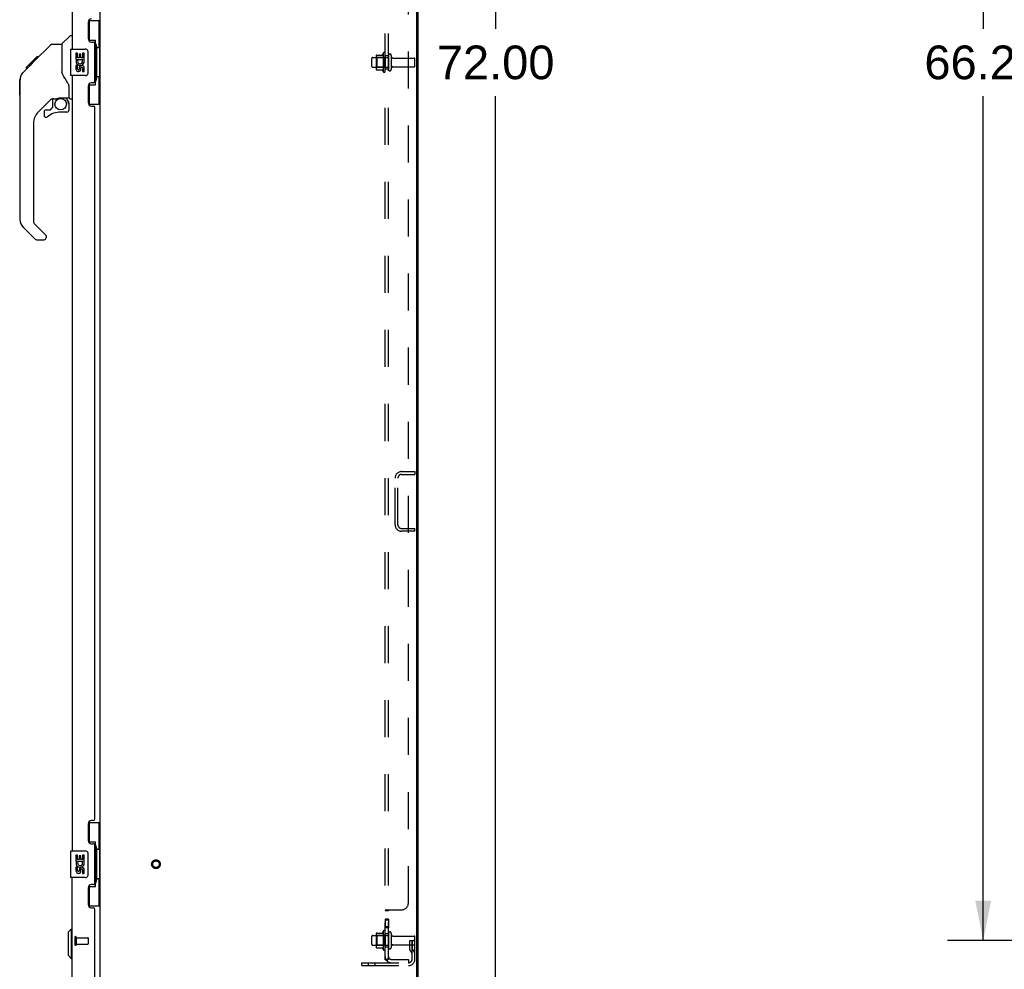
# Model space of a CAD drawing. Header units: inches. Extents: x 0 to 254, y 0 to 164.
# Tile 16 of 21: x 134 to 171, y 55 to 91. Entities that reach past the tile are written whole.
import ezdxf

# ---------------------------------------------------------------- set-up
doc = ezdxf.new("R2010")
doc.units = ezdxf.units.IN
doc.header["$LTSCALE"] = 13.971264
doc.header["$MEASUREMENT"] = 0
doc.linetypes.add('HIDDEN', pattern=[0.2, 0.1, -0.1])
doc.layers.get('0').update_dxf_attribs({"linetype": 'CONTINUOUS'})
for name, color, linetype in [('02___PRT_ALL_AXES', 7, 'CONTINUOUS'), ('DEFAULT_2', 8, 'HIDDEN'), ('DIMENSIONS', 7, 'CONTINUOUS')]:
    doc.layers.add(name, color=color, linetype=linetype)
doc.styles.get("Standard").update_dxf_attribs({"font": 'arial.ttf'})
doc.dimstyles.new('DIMSTYLE_1', dxfattribs={"dimtxt": 1.270115, "dimasz": 1.494253, "dimexe": 0.09, "dimexo": 0.07, "dimgap": 0.0425, "dimtad": 0, "dimtih": 1, "dimtoh": 1, "dimzin": 4, "dimdsep": 46, "dimtxsty": 'Standard', "dimblk": '_FILLED', "dimblk1": '_FILLED', "dimblk2": '_FILLED', "dimcen": 0.09, "dimazin": 1, "dimtfac": 1, "dimtdec": 3, "dimtofl": 0, "dimtmove": 0, "dimatfit": 3, "dimldrblk": '_FILLED', "dimfxl": 1, "dimtolj": 1, "dimtzin": 4, "dimarcsym": 0})

# ---------------------------------------------------------------- blocks, each defined once
blk = doc.blocks.new('_FILLED')
at = {"color": 0, "linetype": 'ByBlock'}
blk.add_solid([(0, 0), (-1, 0.2), (-1, -0.2)], dxfattribs=at)
blk = doc.blocks.new('*D2')
at = {"layer": 'DIMENSIONS', "color": 2, "linetype": 'Continuous'}
for p, q in [((179.23, 122.272), (168.97, 122.272)), ((170.315, 122.272), (170.315, 90.418)), ((170.315, 56.022), (170.315, 87.877)), ((179.23, 56.022), (168.97, 56.022))]:
    blk.add_line(p, q, dxfattribs=at)
at = {"layer": 'DIMENSIONS', "color": 2, "linetype": 'Continuous', "xscale": 1.4942528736, "yscale": 1.4942528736, "zscale": 1.4942528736}
for p, rotation in [((170.315, 122.272), 90), ((170.315, 56.022), 270)]:
    blk.add_blockref('_FILLED', p, dxfattribs=dict(at, rotation=rotation))
at = {"layer": 'DIMENSIONS', "color": 2, "linetype": 'Continuous', "insert": (170.315, 89.783), "char_height": 1.2701, "width": 4.43832, "attachment_point": 2, "line_spacing_factor": 0.9}
blk.add_mtext('66.25', dxfattribs=at)
blk = doc.blocks.new('*D16')
at = {"layer": 'DIMENSIONS', "color": 2, "linetype": 'Continuous'}
for p, q in [((149.933, 125.147), (153.265, 125.147)), ((151.92, 125.147), (151.92, 90.418)), ((151.92, 53.147), (151.92, 87.877)), ((149.933, 53.147), (153.265, 53.147))]:
    blk.add_line(p, q, dxfattribs=at)
at = {"layer": 'DIMENSIONS', "color": 2, "linetype": 'Continuous', "xscale": 1.4942528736, "yscale": 1.4942528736, "zscale": 1.4942528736}
for p, rotation in [((151.92, 125.147), 90), ((151.92, 53.147), 270)]:
    blk.add_blockref('_FILLED', p, dxfattribs=dict(at, rotation=rotation))
at = {"layer": 'DIMENSIONS', "color": 2, "linetype": 'Continuous', "insert": (151.92, 89.783), "char_height": 1.2701, "width": 4.43832, "attachment_point": 2, "line_spacing_factor": 0.9}
blk.add_mtext('72.00', dxfattribs=at)

msp = doc.modelspace()

# ---------------------------------------------------------------- linework, layer by layer
at = {"color": 3, "linetype": 'Continuous'}
for p, q in [((137.001, 53.251), (137.001, 125.043)), ((148.949, 53.314), (148.949, 124.981)), ((149.001, 53.251), (149.001, 125.043)), ((135.943, 118.897), (135.943, 89.647)), ((136.547, 90.665), (136.547, 90.045)), ((136.677, 89.915), (136.737, 89.915)), ((136.797, 88.44), (136.797, 89.855)), ((135.943, 88.647), (135.943, 59.397)), ((136.547, 88.25), (136.547, 87.63)), ((136.737, 88.38), (136.677, 88.38)), ((136.677, 87.5), (136.737, 87.5)), ((136.797, 60.605), (136.797, 87.44)), ((136.547, 60.415), (136.547, 59.795)), ((136.737, 60.545), (136.677, 60.545)), ((136.677, 59.665), (136.737, 59.665)), ((136.797, 58.19), (136.797, 59.605)), ((135.943, 54.144), (135.943, 58.397)), ((136.547, 58), (136.547, 57.38)), ((136.737, 58.13), (136.677, 58.13)), ((136.677, 57.25), (136.737, 57.25)), ((136.797, 54.021), (136.797, 57.19))]:
    msp.add_line(p, q, dxfattribs=at)
at = {"color": 7, "linetype": 'Continuous'}
for p, q in [((136.561, 90.722), (137.001, 90.722)), ((136.597, 89.943), (136.597, 90.722)), ((136.962, 89.697), (136.962, 90.722)), ((135.555, 89.842), (135.853, 90.14)), ((135.943, 90.151), (135.881, 90.151)), ((136.597, 89.987), (136.824, 89.987)), ((136.824, 88.307), (136.824, 89.987)), ((134.509, 89.189), (135.133, 89.813)), ((135.188, 89.836), (135.55, 89.836)), ((135.55, 89.836), (135.55, 88.732)), ((135.883, 89.632), (135.883, 88.662)), ((135.898, 89.647), (136.438, 89.647)), ((136.538, 89.547), (136.538, 88.747)), ((136.861, 89.748), (136.861, 89.728)), ((136.861, 89.697), (136.861, 88.597)), ((136.984, 89.697), (136.861, 89.697)), ((136.984, 88.597), (136.984, 89.697)), ((134.2, 88.947), (134.609, 89.357)), ((134.368, 89.048), (134.501, 89.182)), ((134.516, 89.197), (134.45, 89.197)), ((134.509, 89.189), (134.473, 89.153)), ((134.526, 89.274), (134.593, 89.274)), ((134.676, 89.357), (134.609, 89.357)), ((134.61, 89.357), (134.611, 89.359)), ((134.61, 89.357), (134.677, 89.357)), ((134.611, 89.359), (134.678, 89.359)), ((134.09, 88.77), (134.368, 89.048)), ((134.196, 88.943), (134.199, 88.946)), ((134.196, 88.943), (134.263, 88.943)), ((134.199, 88.946), (134.266, 88.946)), ((134.2, 88.947), (134.267, 88.947)), ((134.348, 89.029), (134.281, 89.029)), ((134.368, 89.115), (134.434, 89.115)), ((134.395, 89.075), (134.368, 89.048)), ((135.569, 88.739), (135.55, 88.794)), ((133.963, 87.91), (133.963, 88.496)), ((133.975, 83.208), (133.975, 88.492)), ((135.599, 88.672), (135.569, 88.739)), ((136.438, 88.647), (135.898, 88.647)), ((136.984, 88.597), (136.861, 88.597)), ((136.861, 88.567), (136.861, 88.547)), ((136.962, 87.572), (136.962, 88.597)), ((135.825, 87.809), (135.825, 88.216)), ((136.597, 87.572), (136.597, 88.352)), ((136.597, 88.307), (136.824, 88.307)), ((135.161, 87.775), (134.659, 87.273)), ((135.195, 87.765), (135.195, 87.438)), ((135.237, 87.77), (135.325, 87.77)), ((135.503, 87.811), (135.51, 87.811)), ((135.51, 87.811), (135.805, 87.811)), ((135.688, 87.811), (135.767, 87.731)), ((135.76, 87.724), (135.753, 87.717)), ((135.864, 87.77), (135.943, 87.77)), ((134.959, 87.354), (135.112, 87.354)), ((135.12, 87.358), (135.192, 87.43)), ((135.805, 87.592), (135.825, 87.592)), ((135.825, 87.354), (135.825, 87.592)), ((136.561, 87.572), (137.001, 87.572)), ((134.88, 87.276), (134.88, 87.156)), ((135.746, 87.276), (135.51, 87.276)), ((134.487, 86.856), (134.487, 83.123)), ((134.542, 82.478), (134.09, 82.93)), ((134.51, 83.067), (134.945, 82.631)), ((134.959, 82.598), (134.959, 82.533)), ((134.598, 82.455), (134.88, 82.455)), ((136.561, 60.472), (137.001, 60.472)), ((136.597, 59.693), (136.597, 60.472)), ((136.962, 59.447), (136.962, 60.472)), ((136.597, 59.737), (136.824, 59.737)), ((136.824, 58.057), (136.824, 59.737)), ((136.861, 59.498), (136.861, 59.478)), ((136.984, 59.447), (136.861, 59.447)), ((136.861, 59.447), (136.861, 58.347)), ((136.984, 58.347), (136.984, 59.447)), ((135.883, 59.382), (135.883, 58.412)), ((135.898, 59.397), (136.438, 59.397)), ((136.538, 59.297), (136.538, 58.497)), ((136.438, 58.397), (135.898, 58.397)), ((136.984, 58.347), (136.861, 58.347)), ((136.962, 57.322), (136.962, 58.347)), ((136.597, 57.322), (136.597, 58.102)), ((136.597, 58.057), (136.824, 58.057)), ((136.861, 58.317), (136.861, 58.297)), ((136.561, 57.322), (137.001, 57.322)), ((135.786, 56.331), (135.904, 56.449)), ((135.786, 56.331), (135.786, 55.464)), ((135.904, 56.449), (135.943, 56.449)), ((135.904, 56.449), (135.904, 55.346)), ((135.786, 55.464), (135.904, 55.346)), ((135.904, 55.346), (135.943, 55.346))]:
    msp.add_line(p, q, dxfattribs=at)
for points in [[(136.788, 89.886), (136.791, 89.89), (136.796, 89.898), (136.801, 89.906), (136.805, 89.914), (136.809, 89.921), (136.812, 89.927), (136.815, 89.933), (136.818, 89.938), (136.82, 89.944), (136.821, 89.948), (136.823, 89.953), (136.824, 89.957), (136.824, 89.96), (136.824, 89.964)], [(135.133, 89.813), (135.14, 89.82), (135.149, 89.826), (135.158, 89.83), (135.168, 89.834), (135.178, 89.836), (135.188, 89.836)], [(136.531, 89.584), (136.533, 89.578), (136.535, 89.572), (136.536, 89.566), (136.537, 89.56), (136.538, 89.554), (136.538, 89.547)], [(134.473, 89.153), (134.451, 89.131), (134.429, 89.109), (134.395, 89.075)], [(134.09, 88.77), (134.071, 88.749), (134.045, 88.716), (134.023, 88.681), (134.005, 88.643), (133.991, 88.604), (133.981, 88.563), (133.976, 88.522), (133.975, 88.492)], [(135.772, 88.386), (135.723, 88.457), (135.674, 88.534), (135.634, 88.604), (135.599, 88.672)], [(136.538, 88.747), (136.538, 88.741), (136.537, 88.735), (136.536, 88.729), (136.535, 88.723), (136.533, 88.717), (136.531, 88.711)], [(135.825, 88.216), (135.824, 88.239), (135.819, 88.274), (135.811, 88.308), (135.798, 88.34), (135.783, 88.369), (135.772, 88.386)], [(136.824, 88.331), (136.824, 88.335), (136.824, 88.338), (136.823, 88.342), (136.821, 88.347), (136.82, 88.351), (136.818, 88.356), (136.815, 88.362), (136.812, 88.368), (136.809, 88.374), (136.805, 88.381), (136.801, 88.389), (136.796, 88.397), (136.791, 88.405), (136.788, 88.408)], [(135.325, 87.77), (135.334, 87.77), (135.342, 87.772), (135.352, 87.775), (135.364, 87.779), (135.377, 87.784), (135.392, 87.789), (135.408, 87.795), (135.426, 87.8), (135.445, 87.804), (135.464, 87.808), (135.484, 87.81), (135.503, 87.811)], [(135.805, 87.592), (135.805, 87.606), (135.803, 87.62), (135.8, 87.633), (135.796, 87.647), (135.792, 87.66), (135.786, 87.672), (135.779, 87.684), (135.771, 87.696), (135.763, 87.707), (135.753, 87.717)], [(135.767, 87.731), (135.767, 87.731), (135.767, 87.73), (135.766, 87.73), (135.765, 87.729), (135.763, 87.727), (135.76, 87.724)], [(136.788, 59.636), (136.791, 59.64), (136.796, 59.648), (136.801, 59.656), (136.805, 59.664), (136.809, 59.671), (136.812, 59.677), (136.815, 59.683), (136.818, 59.688), (136.82, 59.694), (136.821, 59.698), (136.823, 59.703), (136.824, 59.707), (136.824, 59.71), (136.824, 59.714)], [(136.531, 59.334), (136.533, 59.328), (136.535, 59.322), (136.536, 59.316), (136.537, 59.31), (136.538, 59.304), (136.538, 59.297)], [(136.538, 58.497), (136.538, 58.491), (136.537, 58.485), (136.536, 58.479), (136.535, 58.473), (136.533, 58.467), (136.531, 58.461)], [(136.824, 58.081), (136.824, 58.085), (136.824, 58.088), (136.823, 58.092), (136.821, 58.097), (136.82, 58.101), (136.818, 58.106), (136.815, 58.112), (136.812, 58.118), (136.809, 58.124), (136.805, 58.131), (136.801, 58.139), (136.796, 58.147), (136.791, 58.155), (136.788, 58.158)]]:
    msp.add_lwpolyline(points, dxfattribs=at)
msp.add_circle((135.51, 87.571), 0.217, dxfattribs=at)
at = {"color": 3, "linetype": 'Continuous'}
for centre, radius, start, end in [((136.677, 90.665), 0.13, 90, 180), ((136.677, 90.045), 0.13, 180, 270), ((136.737, 89.855), 0.06, 0, 90), ((136.737, 88.44), 0.06, 270, 360), ((136.677, 88.25), 0.13, 90, 180), ((136.677, 87.63), 0.13, 180, 270), ((136.737, 87.44), 0.06, 0, 90), ((136.737, 60.605), 0.06, 270, 360), ((136.677, 60.415), 0.13, 90, 180), ((136.677, 59.795), 0.13, 180, 270), ((136.737, 59.605), 0.06, 0, 90), ((136.677, 58), 0.13, 90, 180), ((136.737, 58.19), 0.06, 270, 360), ((136.677, 57.38), 0.13, 180, 270), ((136.737, 57.19), 0.06, 0, 90)]:
    msp.add_arc(centre, radius, start, end, dxfattribs=at)
at = {"color": 7, "linetype": 'Continuous'}
for centre, radius, start, end in [((135.881, 90.112), 0.0394, 90, 135), ((135.569, 89.828), 0.0197, 135, 180), ((135.898, 89.632), 0.015, 90, 180), ((136.438, 89.547), 0.1, 21.205, 90), ((133.983, 88.496), 0.0197, 110.9631, 180), ((135.898, 88.662), 0.015, 180, 270), ((136.438, 88.747), 0.1, 270, 338.7946), ((133.983, 87.91), 0.0197, 180, 246.393), ((135.237, 87.573), 0.197, 90, 127.4405), ((135.628, 87.592), 0.197, 0, 45), ((135.805, 87.831), 0.0197, 270, 360), ((135.864, 87.809), 0.0394, 180, 270), ((134.959, 87.276), 0.0787, 90, 180), ((135.112, 87.366), 0.0118, 270, 315), ((135.183, 87.438), 0.0118, 315, 360), ((135.746, 87.354), 0.0787, 270, 360), ((135.077, 86.856), 0.591, 135, 180), ((134.959, 87.156), 0.0787, 180, 309.5212), ((135.51, 86.488), 0.787, 90, 129.5212), ((134.368, 83.208), 0.394, 180, 225), ((134.565, 83.123), 0.0787, 180, 225), ((134.598, 82.533), 0.0787, 225, 270), ((134.88, 82.533), 0.0787, 270, 360), ((134.912, 82.598), 0.0472, 0, 45), ((135.898, 59.382), 0.015, 90, 180), ((136.438, 59.297), 0.1, 21.205, 90), ((135.898, 58.412), 0.015, 180, 270), ((136.438, 58.497), 0.1, 270, 338.7946)]:
    msp.add_arc(centre, radius, start, end, dxfattribs=at)
for centre, start_param, end_param in [((136.757, 89.738), -1.51401, -0.699287), ((136.757, 89.738), -2.442306, -1.627583), ((136.757, 88.557), -1.51401, -0.699287), ((136.757, 88.557), -2.442306, -1.627583), ((136.757, 59.488), -1.51401, -0.699287), ((136.757, 59.488), -2.442306, -1.627583), ((136.757, 58.307), -1.51401, -0.699287), ((136.757, 58.307), -2.442306, -1.627583)]:
    msp.add_ellipse(centre, major_axis=(0, 0.18), ratio=0.579493, start_param=start_param, end_param=end_param, dxfattribs=at)
at = {"layer": '02___PRT_ALL_AXES', "color": 7, "linetype": 'Continuous'}
for p, q in [((136.086, 89.493), (136.086, 89.263)), ((136.149, 89.493), (136.086, 89.493)), ((136.086, 89.263), (136.348, 89.263)), ((136.157, 89.227), (136.099, 89.252)), ((136.149, 89.326), (136.149, 89.493)), ((136.212, 89.326), (136.149, 89.326)), ((136.212, 89.462), (136.212, 89.326)), ((136.273, 89.462), (136.212, 89.462)), ((136.273, 89.326), (136.273, 89.462)), ((136.338, 89.326), (136.273, 89.326)), ((136.348, 89.263), (136.321, 89.244)), ((136.338, 89.493), (136.338, 89.326)), ((136.401, 89.493), (136.338, 89.493)), ((136.382, 89.263), (136.401, 89.263)), ((136.401, 89.263), (136.401, 89.493)), ((136.086, 89.032), (136.086, 88.896)), ((136.149, 89.032), (136.086, 89.032)), ((136.149, 88.896), (136.149, 89.032)), ((136.212, 88.938), (136.212, 88.896)), ((136.273, 88.875), (136.273, 88.944)), ((136.338, 88.938), (136.338, 88.802)), ((136.338, 88.802), (136.401, 88.802)), ((136.401, 88.802), (136.401, 88.938)), ((136.149, 59.243), (136.086, 59.243)), ((136.086, 59.243), (136.086, 59.013)), ((136.149, 59.076), (136.149, 59.243)), ((136.212, 59.076), (136.149, 59.076)), ((136.273, 59.212), (136.212, 59.212)), ((136.212, 59.212), (136.212, 59.076)), ((136.273, 59.076), (136.273, 59.212)), ((136.338, 59.076), (136.273, 59.076)), ((136.401, 59.243), (136.338, 59.243)), ((136.338, 59.243), (136.338, 59.076)), ((136.401, 59.013), (136.401, 59.243)), ((136.086, 59.013), (136.348, 59.013)), ((136.149, 58.782), (136.086, 58.782)), ((136.086, 58.782), (136.086, 58.646)), ((136.157, 58.977), (136.099, 59.002)), ((136.149, 58.646), (136.149, 58.782)), ((136.273, 58.625), (136.273, 58.694)), ((136.348, 59.013), (136.321, 58.994)), ((136.382, 59.013), (136.401, 59.013)), ((136.212, 58.688), (136.212, 58.646)), ((136.338, 58.688), (136.338, 58.552)), ((136.338, 58.552), (136.401, 58.552)), ((136.401, 58.552), (136.401, 58.688))]:
    msp.add_line(p, q, dxfattribs=at)
at = {"layer": '02___PRT_ALL_AXES', "color": 8, "linetype": 'HIDDEN'}
for p, q in [((147.281, 89.33), (147.876, 89.33)), ((147.681, 89.503), (147.681, 88.792)), ((147.751, 89.397), (147.751, 89.482)), ((147.876, 89.397), (147.751, 89.397)), ((147.751, 89.397), (147.751, 88.897)), ((147.876, 89.397), (147.876, 88.897)), ((148.045, 89.313), (148.846, 89.313)), ((147.281, 88.964), (147.876, 88.964)), ((147.876, 88.897), (147.751, 88.897)), ((147.751, 88.813), (147.751, 88.897)), ((148.045, 88.981), (148.846, 88.981)), ((147.876, 56.818), (147.751, 56.818)), ((147.751, 56.818), (147.751, 56.501)), ((147.876, 56.782), (147.751, 56.782)), ((147.876, 56.537), (147.751, 56.537)), ((147.876, 56.501), (147.751, 56.501)), ((147.876, 56.818), (147.876, 56.501)), ((136.09, 56.125), (136.537, 56.125)), ((136.09, 56.125), (136.09, 55.877)), ((147.281, 56.205), (147.876, 56.205)), ((147.681, 56.378), (147.681, 55.667)), ((147.751, 56.272), (147.751, 56.357)), ((147.876, 56.272), (147.751, 56.272)), ((147.751, 56.272), (147.751, 55.772)), ((147.876, 56.272), (147.876, 55.772)), ((148.045, 56.188), (148.846, 56.188)), ((136.09, 55.877), (136.537, 55.877)), ((147.281, 55.839), (147.876, 55.839)), ((147.876, 55.772), (147.751, 55.772)), ((147.751, 55.688), (147.751, 55.772)), ((148.045, 55.856), (148.846, 55.856))]:
    msp.add_line(p, q, dxfattribs=at)
msp.add_circle((139.105, 58.897), 0.124, dxfattribs=at)
at = {"layer": '02___PRT_ALL_AXES', "color": 7, "linetype": 'Continuous'}
for centre, radius, start, end in [((136.243, 89.189), 0.157, 156.5966, 341.8791), ((136.243, 89.189), 0.0943, 156.5966, 35.1122), ((136.243, 89.189), 0.157, 25.737, 27.8532), ((136.247, 89.19), 0.154, 341.4199, 26.1963), ((136.18, 88.896), 0.0943, 180, 248.6704), ((136.18, 88.896), 0.0943, 248.6999, 347.4338), ((136.181, 88.896), 0.0314, 180, 0.0485), ((136.306, 88.938), 0.0943, 0, 180), ((136.307, 88.933), 0.0362, 83.4285, 161.7628), ((136.306, 88.938), 0.0314, 0, 81.2295), ((136.243, 58.939), 0.157, 156.5966, 341.8791), ((136.243, 58.939), 0.0943, 156.5966, 35.1122), ((136.306, 58.688), 0.0943, 0, 180), ((136.307, 58.683), 0.0362, 83.4285, 161.7628), ((136.306, 58.688), 0.0314, 0, 81.2295), ((136.243, 58.939), 0.157, 25.737, 27.8532), ((136.247, 58.94), 0.154, 341.4199, 26.1963), ((136.18, 58.646), 0.0943, 180, 248.6704), ((136.18, 58.646), 0.0943, 248.6999, 347.4338), ((136.181, 58.646), 0.0314, 180, 0.0485)]:
    msp.add_arc(centre, radius, start, end, dxfattribs=at)
at = {"layer": '02___PRT_ALL_AXES', "color": 8, "linetype": 'HIDDEN'}
for centre, radius, start, end in [((148.281, 89.147), 0.698, 149.3369, 156.0321), ((147.713, 89.482), 0.0384, 0, 145.5503), ((148.281, 89.147), 0.698, 203.9679, 210.6631), ((147.713, 88.813), 0.0384, 214.4497, 360), ((148.281, 56.022), 0.698, 149.3369, 156.0321), ((147.713, 56.357), 0.0384, 0, 145.5503), ((148.281, 56.022), 0.698, 203.9679, 210.6631), ((147.713, 55.688), 0.0384, 214.4497, 360)]:
    msp.add_arc(centre, radius, start, end, dxfattribs=at)
at = {"layer": 'DEFAULT_2', "color": 8, "linetype": 'HIDDEN'}
for p, q in [((147.751, 55.304), (147.751, 122.991)), ((147.876, 55.304), (147.876, 122.991)), ((148.626, 57.429), (148.626, 120.866)), ((147.251, 88.994), (147.251, 89.3)), ((147.415, 89.403), (147.415, 88.892)), ((147.435, 89.331), (147.415, 89.351)), ((147.426, 89.425), (147.653, 89.425)), ((147.731, 89.331), (147.435, 89.331)), ((147.435, 89.331), (147.435, 88.964)), ((147.731, 89.331), (147.751, 89.351)), ((147.731, 89.331), (147.731, 88.964)), ((147.982, 89.412), (147.982, 88.883)), ((148.876, 89.011), (148.876, 89.283)), ((147.435, 88.964), (147.415, 88.944)), ((147.426, 88.87), (147.653, 88.87)), ((147.731, 88.964), (147.435, 88.964)), ((147.731, 88.964), (147.751, 88.944)), ((148.373, 73.71), (148.876, 73.71)), ((148.373, 73.606), (148.876, 73.606)), ((148.876, 73.71), (148.876, 73.606)), ((148.126, 71.706), (148.126, 73.463)), ((148.23, 71.706), (148.23, 73.463)), ((148.373, 71.564), (148.876, 71.564)), ((148.876, 71.46), (148.373, 71.46)), ((148.876, 71.46), (148.876, 71.564)), ((147.751, 57.145), (147.751, 57.143)), ((147.876, 57.143), (147.751, 57.143)), ((147.805, 57.179), (148.376, 57.179)), ((136.047, 56.143), (136.047, 55.859)), ((136.09, 56.143), (136.09, 55.859)), ((136.547, 56.115), (136.547, 55.887)), ((147.251, 55.869), (147.251, 56.175)), ((147.415, 56.278), (147.415, 55.767)), ((147.435, 56.206), (147.415, 56.226)), ((147.426, 56.3), (147.653, 56.3)), ((147.731, 56.206), (147.435, 56.206)), ((147.435, 56.206), (147.435, 55.839)), ((147.731, 56.206), (147.751, 56.226)), ((147.731, 56.206), (147.731, 55.839)), ((147.982, 56.287), (147.982, 55.758)), ((148.876, 55.321), (148.876, 56.158)), ((147.435, 55.839), (147.415, 55.819)), ((147.426, 55.745), (147.653, 55.745)), ((147.731, 55.839), (147.435, 55.839)), ((147.731, 55.839), (147.751, 55.819)), ((148.682, 56.022), (148.772, 56.022)), ((148.682, 55.682), (148.682, 56.022)), ((148.786, 55.847), (148.682, 55.847)), ((148.772, 56.022), (148.876, 56.022)), ((148.772, 55.321), (148.772, 56.022)), ((148.786, 55.682), (148.786, 56.022)), ((148.876, 56.022), (148.837, 56.022)), ((148.704, 55.615), (148.753, 55.547)), ((148.788, 55.676), (148.837, 55.608)), ((146.876, 55.179), (148.63, 55.179)), ((146.876, 55.075), (146.876, 55.179)), ((146.876, 55.075), (148.63, 55.075)), ((147.123, 55.075), (147.123, 55.179)), ((147.379, 55.075), (147.379, 55.179)), ((147.876, 55.304), (147.751, 55.304)), ((147.805, 55.265), (147.902, 55.345)), ((147.819, 55.304), (147.82, 55.304)), ((147.988, 55.304), (148.626, 55.304)), ((148.626, 55.304), (148.626, 55.179))]:
    msp.add_line(p, q, dxfattribs=at)
for points in [[(147.77, 57.162), (147.767, 57.16), (147.764, 57.158), (147.761, 57.156), (147.758, 57.154), (147.756, 57.152), (147.754, 57.15), (147.753, 57.149), (147.752, 57.147), (147.751, 57.145), (147.751, 57.143)], [(147.761, 57.156), (147.758, 57.154), (147.756, 57.152), (147.754, 57.15)], [(147.786, 57.168), (147.778, 57.165), (147.774, 57.163), (147.77, 57.162)], [(147.805, 57.179), (147.803, 57.177), (147.8, 57.175), (147.797, 57.173), (147.794, 57.172), (147.79, 57.17), (147.786, 57.168)], [(147.803, 57.177), (147.8, 57.175), (147.797, 57.173)], [(147.891, 57.159), (147.887, 57.156), (147.885, 57.155), (147.883, 57.154), (147.881, 57.152), (147.88, 57.151), (147.878, 57.149), (147.877, 57.148), (147.877, 57.146), (147.876, 57.145), (147.876, 57.143)], [(147.877, 57.148), (147.877, 57.146), (147.876, 57.145), (147.876, 57.143)], [(147.883, 57.154), (147.881, 57.152), (147.88, 57.151)], [(147.902, 57.179), (147.902, 57.177), (147.902, 57.175), (147.902, 57.174), (147.902, 57.172), (147.901, 57.17), (147.901, 57.169), (147.9, 57.167), (147.899, 57.166), (147.897, 57.164), (147.896, 57.163), (147.894, 57.162), (147.893, 57.16), (147.891, 57.159)], [(147.9, 57.167), (147.899, 57.166), (147.897, 57.164), (147.896, 57.163), (147.894, 57.162)], [(147.902, 57.179), (147.902, 57.177), (147.902, 57.175), (147.902, 57.174), (147.902, 57.172), (147.901, 57.17)], [(147.774, 55.283), (147.77, 55.285), (147.767, 55.287), (147.764, 55.288), (147.761, 55.29), (147.758, 55.292), (147.756, 55.294), (147.754, 55.296), (147.753, 55.298), (147.752, 55.3), (147.751, 55.302), (147.751, 55.304)], [(147.805, 55.265), (147.803, 55.268), (147.8, 55.27), (147.797, 55.272), (147.794, 55.274), (147.79, 55.276), (147.786, 55.278), (147.782, 55.28), (147.774, 55.283)], [(147.817, 55.304), (147.817, 55.304), (147.816, 55.304), (147.816, 55.304), (147.817, 55.304), (147.817, 55.304), (147.817, 55.304), (147.818, 55.304), (147.818, 55.304), (147.819, 55.304), (147.819, 55.304)], [(147.88, 55.327), (147.88, 55.327), (147.88, 55.327), (147.88, 55.326), (147.879, 55.326), (147.879, 55.326), (147.879, 55.326), (147.878, 55.325), (147.877, 55.325), (147.877, 55.325), (147.876, 55.324), (147.876, 55.324), (147.875, 55.324), (147.874, 55.323), (147.874, 55.323), (147.873, 55.323), (147.872, 55.322), (147.872, 55.322), (147.871, 55.321), (147.87, 55.321), (147.869, 55.321), (147.869, 55.32), (147.868, 55.32), (147.867, 55.32), (147.866, 55.319), (147.866, 55.319), (147.865, 55.318), (147.864, 55.318), (147.863, 55.318), (147.862, 55.317), (147.861, 55.317), (147.86, 55.317), (147.86, 55.316), (147.859, 55.316), (147.858, 55.315), (147.857, 55.315), (147.856, 55.315), (147.855, 55.314), (147.854, 55.314), (147.853, 55.313), (147.852, 55.313), (147.851, 55.313), (147.85, 55.312), (147.849, 55.312), (147.847, 55.311), (147.846, 55.311), (147.845, 55.311), (147.844, 55.31), (147.843, 55.31), (147.842, 55.31), (147.841, 55.309), (147.839, 55.309), (147.838, 55.308), (147.837, 55.308), (147.836, 55.308), (147.835, 55.308), (147.834, 55.307), (147.833, 55.307), (147.832, 55.307), (147.831, 55.306), (147.83, 55.306), (147.829, 55.306), (147.828, 55.306), (147.827, 55.305), (147.826, 55.305), (147.825, 55.305), (147.824, 55.305), (147.823, 55.305), (147.822, 55.304), (147.821, 55.304), (147.82, 55.304), (147.819, 55.304), (147.819, 55.304), (147.818, 55.304), (147.817, 55.304), (147.817, 55.304), (147.817, 55.304)], [(147.894, 55.331), (147.891, 55.327), (147.889, 55.325), (147.887, 55.323), (147.885, 55.321), (147.883, 55.318), (147.881, 55.316), (147.88, 55.314), (147.878, 55.312), (147.877, 55.309), (147.877, 55.307), (147.876, 55.305), (147.876, 55.304)], [(147.876, 55.324), (147.877, 55.324), (147.877, 55.324), (147.878, 55.325), (147.878, 55.325), (147.879, 55.326), (147.879, 55.326), (147.879, 55.326), (147.88, 55.326), (147.88, 55.327), (147.88, 55.327), (147.88, 55.327)], [(147.902, 55.345), (147.902, 55.344), (147.902, 55.343), (147.902, 55.342), (147.902, 55.341), (147.901, 55.34), (147.901, 55.339), (147.9, 55.338), (147.899, 55.336), (147.897, 55.335), (147.896, 55.333), (147.894, 55.331)]]:
    msp.add_lwpolyline(points, dxfattribs=at)
for radius in [0.164, 0.124]:
    msp.add_circle((139.105, 58.897), radius, dxfattribs=at)
for centre, radius, start, end in [((147.281, 89.3), 0.03, 90, 180), ((147.556, 89.403), 0.141, 174.7919, 180), ((147.426, 89.415), 0.01, 90, 174.8062), ((147.635, 89.435), 0.01, 270, 336.0321), ((147.929, 89.412), 0.053, 0, 180), ((148.045, 89.376), 0.0625, 180, 270), ((148.846, 89.283), 0.03, 360, 90), ((147.281, 88.994), 0.03, 180, 270), ((147.556, 88.892), 0.141, 180, 185.2081), ((147.426, 88.88), 0.01, 185.1938, 270), ((147.635, 88.86), 0.01, 23.9679, 90), ((147.929, 88.883), 0.053, 180, 360), ((148.045, 88.919), 0.0625, 90, 180), ((148.846, 89.011), 0.03, 270, 0), ((148.373, 73.463), 0.246, 90, 180), ((148.373, 73.463), 0.142, 90, 180), ((148.373, 71.706), 0.246, 180, 270), ((148.373, 71.706), 0.142, 180, 270), ((148.376, 57.429), 0.25, 270, 360), ((136.069, 56.143), 0.0215, 0, 180), ((136.537, 56.115), 0.01, 0, 90), ((147.281, 56.175), 0.03, 90, 180), ((147.556, 56.278), 0.141, 174.7919, 180), ((147.426, 56.29), 0.01, 90, 174.8062), ((147.635, 56.31), 0.01, 270, 336.0321), ((147.929, 56.287), 0.053, 0, 180), ((148.045, 56.251), 0.0625, 180, 270), ((148.846, 56.158), 0.03, 360, 90), ((136.069, 55.859), 0.0215, 180, 360), ((136.537, 55.887), 0.01, 270, 360), ((147.281, 55.869), 0.03, 180, 270), ((147.556, 55.767), 0.141, 180, 185.2081), ((147.426, 55.755), 0.01, 185.1938, 270), ((147.635, 55.735), 0.01, 23.9679, 90), ((147.929, 55.758), 0.053, 180, 360), ((148.045, 55.794), 0.0625, 90, 180), ((148.846, 55.886), 0.03, 270, 0), ((147.988, 55.416), 0.237, 180, 270), ((147.988, 55.416), 0.112, 180, 270), ((148.796, 55.682), 0.114, 180, 215.7539), ((148.668, 55.487), 0.104, 0, 35.7539), ((148.796, 55.682), 0.01, 180, 215.7539), ((148.668, 55.487), 0.208, 0, 35.7539), ((148.63, 55.321), 0.246, 270, 360), ((148.63, 55.321), 0.142, 270, 360)]:
    msp.add_arc(centre, radius, start, end, dxfattribs=at)

# ---------------------------------------------------------------- dimensions: what is measured, and where the dimension line sits
at = {"layer": 'DIMENSIONS', "color": 2, "linetype": 'Continuous'}
for base, p1, p2, angle, picture, middle in [((151.92, 53.147), (149.863, 125.147), (149.863, 53.147), 270, '*D16', (151.92, 89.14)), ((170.315, 122.272), (179.3, 56.022), (179.3, 122.272), 90, '*D2', (170.309, 89.14))]:
    dim = msp.add_linear_dim(base=base, p1=p1, p2=p2, angle=angle, dimstyle='DIMSTYLE_1', dxfattribs=at)
    dim.commit()
    dim.dimension.update_dxf_attribs({"geometry": picture, "text_midpoint": middle, "dimtype": 160})

doc.saveas('drawing.dxf')
